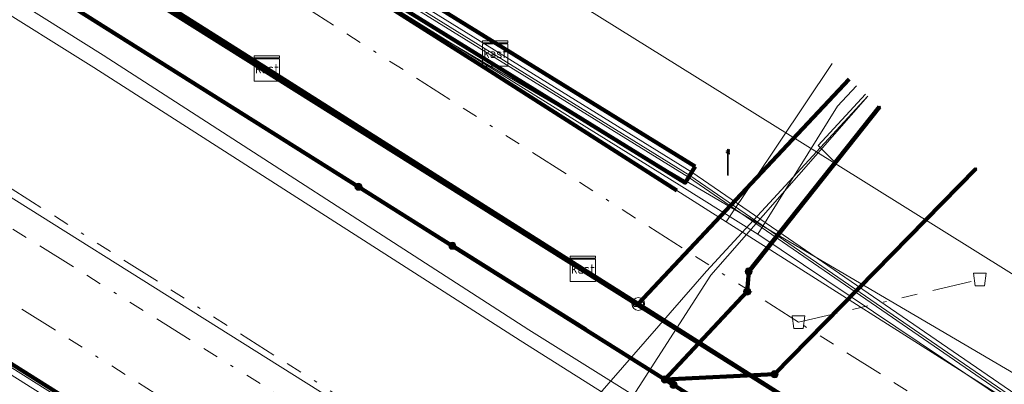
# Model space of a CAD drawing. Header units: metres. Extents: x 153756 to 154348, y 463867 to 464433.
# Tile 18 of 76: x 153898 to 153930, y 464131 to 464143. Entities that reach past the tile are written whole.
import ezdxf
from ezdxf.enums import TextEntityAlignment as Align
from ezdxf.lldxf.tags import DXFTag

# ---------------------------------------------------------------- set-up
doc = ezdxf.new("R2010")
doc.units = ezdxf.units.M
doc.header["$LTSCALE"] = 0.5
doc.linetypes.add('RI-OVERIG-SO', pattern=[17, 5, -2, 2, -2, 0, -2, 2, -2])
doc.layers.get('0').update_dxf_attribs({"linetype": 'CONTINUOUS'})
for name, color, linetype, lineweight in [('B-PV-KL-DATA_COAXKABEL_10_ZIGGO BV-G', 90, 'KL-DATA-SO', 18), ('B-PV-KL-DATA_COAXKABEL_7_ZIGGO BV-G', 90, 'KL-DATA-SO', 18), ('B-PV-KL-DATA_DELTA FIBER NETWERK BV-G', 90, 'KL-DATA-SO', 18), ('B-PV-KL-DATA_FORE FREEDOM BV-G', 90, 'KL-DATA-SO', 18), ('B-PV-KL-DATA_HULPSTUK_KPN BV-S', 90, 'CONTINUOUS', 25), ('B-PV-KL-DATA_HULPSTUK_ZIGGO BV-S', 90, 'CONTINUOUS', 25), ('B-PV-KL-DATA_KABELBED_KPN BV-G', 90, 'CONTINUOUS', 100), ('B-PV-KL-DATA_KABELBED_ZIGGO BV-G', 90, 'CONTINUOUS', 100), ('B-PV-KL-DATA_MANTELBUIS_FORE FREEDOM BV-G', 90, 'CONTINUOUS', 100), ('B-PV-KL-DATA_MANTELBUIS_POLYVINYLCHLORIDE PVC_110_KPN BV-G', 90, 'CONTINUOUS', 100), ('B-PV-KL-DATA_MANTELBUIS_REGGEFIBER OPERATOR BV-G', 90, 'CONTINUOUS', 100), ('B-PV-KL-DATA_MANTELBUIS_ZIGGO BV-G', 90, 'CONTINUOUS', 100), ('B-PV-KL-DATA_REGGEFIBER OPERATOR BV-G', 90, 'KL-DATA-SO', 18), ('B-PV-KL-DATA_STEDIN NETBEHEER BV-G', 90, 'KL-DATA-SO', 18), ('B-PV-KL-ET_HS_50 KV_STEDIN NETBEHEER BV-G', 10, 'KL-HS-SO', 18), ('B-PV-KL-ET_HS_MANTELBUIS_POLYETHYLEEN PE_125_STEDIN NETBEHEER BV-G', 10, 'CONTINUOUS', 100), ('B-PV-KL-ET_LS_400 V_STEDIN NETBEHEER BV-G', 190, 'KL-LS-SO', 18), ('B-PV-KL-ET_LS_GEMEENTE AMERSFOORT-S', 190, 'CONTINUOUS', 25), ('B-PV-KL-ET_LS_HULPSTUK_GEMEENTE AMERSFOORT-S', 190, 'CONTINUOUS', 25), ('B-PV-KL-ET_LS_MANTELBUIS_POLYETHYLEEN PE_125_STEDIN NETBEHEER BV-G', 190, 'CONTINUOUS', 100), ('B-PV-KL-ET_LS_MANTELBUIS_POLYVINYLCHLORIDE PVC_200_STEDIN NETBEHEER BV-G', 190, 'CONTINUOUS', 100), ('B-PV-KL-ET_MS_10 KV_STEDIN NETBEHEER BV-G', 130, 'KL-MS-SO', 18), ('B-PV-KL-ET_MS_MANTELBUIS_POLYETHYLEEN PE_125_STEDIN NETBEHEER BV-G', 130, 'CONTINUOUS', 100), ('B-PV-KL-ET_MS_MANTELBUIS_POLYVINYLCHLORIDE PVC_200_STEDIN NETBEHEER BV-G', 130, 'CONTINUOUS', 100), ('B-PV-KL-GAS_LD_POLYETHYLEEN PE_40_STEDIN NETBEHEER BV-G', 50, 'KL-GAS_LD-SO', 18), ('B-PV-KL-WARMTENET_WARMTEBEDRIJF EDE-G', 80, 'KL-WARMTENET-SO', 18), ('B-PV-KL-WATER_28_VITENS-G', 170, 'KL-WATER-SO', 18), ('B-PV-OG-INFO_STEDIN NETBEHEER BV-G', 7, 'CONTINUOUS', 18), ('B-PV-OG-INFO_WARMTEBEDRIJF EDE-GV', 7, 'CONTINUOUS', 18), ('B-PV-RI-VRIJVERVAL_BETON_2000_GEMEENTE AMERSFOORT-G', 210, 'RI-OVERIG-SO', 18), ('B-PV-RI-VRIJVERVAL_BETON_300_GEMEENTE AMERSFOORT-G', 210, 'RI-OVERIG-SO', 18), ('B-PV-RI-VRIJVERVAL_BETON_600_GEMEENTE AMERSFOORT-G', 210, 'RI-OVERIG-SO', 18), ('B-PV-RI-VRIJVERVAL_GVK_1000_GEMEENTE AMERSFOORT-G', 210, 'RI-OVERIG-SO', 18), ('B-PV-RI-VRIJVERVAL_HULPSTUK_GEMEENTE AMERSFOORT-S', 210, 'CONTINUOUS', 25), ('B-PV-RI-VRIJVERVAL_POLYVINYLCHLORIDE PVC_200_GEMEENTE AMERSFOORT-G', 210, 'RI-OVERIG-SO', 18)]:
    doc.layers.add(name, color=color, linetype=linetype, lineweight=lineweight)
doc.styles.add('NLCS-ISO', font='txt')
tags = doc.linetypes.add('KL-DATA-SO', pattern='A,4,-1,[101,NLCS.SHX,S=0.5,R=0,X=0,Y=0],-1,4,-1,["D",Standard,S=1,R=0,X=-0.25,Y=-0.5],-1.5', length=12.5).pattern_tags.tags
tags[18] = DXFTag(74, 10)
tags = doc.linetypes.add('KL-GAS_LD-SO', pattern='A,4,-1,[69,NLCS.SHX,S=0.5,R=0,X=0,Y=0],-1,4,-1,["L",Standard,S=1,R=0,X=0.25,Y=-0.5],-2', length=13).pattern_tags.tags
tags[18] = DXFTag(74, 10)
tags = doc.linetypes.add('KL-HS-SO', pattern='A,4,-1,[103,NLCS.SHX,S=0.75,R=0,X=0,Y=0],-1,4,-1,["H",Standard,S=1,R=0,X=0,Y=-0.5],-2', length=13).pattern_tags.tags
tags[18] = DXFTag(74, 10)
tags = doc.linetypes.add('KL-LS-SO', pattern='A,4,-1,[103,NLCS.SHX,S=0.75,R=0,X=0,Y=0],-1,4,-1,["L",Standard,S=1,R=0,X=0,Y=-0.5],-2', length=13).pattern_tags.tags
tags[18] = DXFTag(74, 10)
tags = doc.linetypes.add('KL-MS-SO', pattern='A,4,-1,[103,NLCS.SHX,S=0.75,R=0,X=0,Y=0],-1,4,-1,["M",Standard,S=1,R=0,X=0,Y=-0.5],-2', length=13).pattern_tags.tags
tags[18] = DXFTag(74, 10)
tags = doc.linetypes.add('KL-WARMTENET-SO', pattern='A,7,-1.5,["WN",Standard,S=1,R=0,X=-0.3,Y=-0.5],-3', length=11.5).pattern_tags.tags
tags[6] = DXFTag(74, 10)
doc.linetypes.add('KL-WATER-SO', pattern='A,7,-0.5,[168,NLCS.SHX,S=0.75,R=0,X=0.75,Y=0],-2', length=9.5)

# ---------------------------------------------------------------- blocks, each defined once
blk = doc.blocks.new('SKL-WTB_HULP_OVERLENGTE-SO')
at = {"color": 0, "linetype": 'ByBlock', "lineweight": 18}
for centre, radius in [((0, 0), 1), ((-0.42, 0), 0.417), ((0.42, 0), 0.417)]:
    blk.add_circle(centre, radius, dxfattribs=at)
at = {"color": 0, "linetype": 'ByBlock', "lineweight": 18, "style": 'NLCS-ISO', "flags": 1}
for tag, p in [('TYPE', (1.5, 0)), ('LABEL', (1.5, -1.5)), ('OMSCHRIJVING', (1.5, -3))]:
    blk.add_attdef(tag, p, '', height=1, dxfattribs=at)
blk = doc.blocks.new('SKL-WTB_HULP_KAST-SO')
at = {"color": 0, "linetype": 'ByBlock', "lineweight": 18}
for points in [[(-2, 2), (2, 2), (2, 1.68), (-2, 1.68)], [(-2, 1.52), (2, 1.52), (2, -2), (-2, -2)]]:
    blk.add_lwpolyline(points, close=True, dxfattribs=at)
at = {"color": 0, "linetype": 'ByBlock', "lineweight": 18, "style": 'NLCS-ISO'}
blk.add_text('kast', height=1.5, dxfattribs=at).set_placement((0, 0), align=Align.MIDDLE_CENTER)
at = {"color": 0, "linetype": 'ByBlock', "lineweight": 18, "style": 'NLCS-ISO', "flags": 1}
for tag, p in [('TYPE', (2.5, 0)), ('LABEL', (2.5, -1.5)), ('OMSCHRIJVING', (2.5, -3))]:
    blk.add_attdef(tag, p, '', height=1, dxfattribs=at)
blk = doc.blocks.new('SKL-WTB_HULP_OVERIG-SO')
at = {"color": 0, "linetype": 'ByBlock', "lineweight": 18}
for points in [[(-0.14, 0.14), (0.14, -0.14)], [(0.14, 0.14), (-0.14, -0.14)]]:
    blk.add_lwpolyline(points, dxfattribs=at)
at = {"color": 0, "linetype": 'ByBlock', "lineweight": 18, "style": 'NLCS-ISO', "flags": 1}
for tag, p in [('TYPE', (1.5, 0)), ('LABEL', (1.5, -1.5)), ('OMSCHRIJVING', (1.5, -3))]:
    blk.add_attdef(tag, p, '', height=1, dxfattribs=at)
blk = doc.blocks.new('SKL-WTB_HULP_MOF-SO')
at = {"linetype": 'ByBlock', "lineweight": 18}
h = blk.add_hatch(color=0, dxfattribs=at)
h.dxf.hatch_style = 1
h.paths.add_polyline_path([(-0.5625, 0, 1), (0.5625, 0, 1)])
at = {"color": 0, "linetype": 'ByBlock', "lineweight": 18}
blk.add_circle((0, 0), 0.5625, dxfattribs=at)
at = {"color": 0, "linetype": 'ByBlock', "lineweight": 18, "style": 'NLCS-ISO', "flags": 1}
for tag, p in [('TYPE', (1.5, 0)), ('LABEL', (1.5, -1.5)), ('OMSCHRIJVING', (1.5, -3))]:
    blk.add_attdef(tag, p, '', height=1, dxfattribs=at)
blk = doc.blocks.new('SRI-HULP_AFVOER_OPVANG-SO')
at = {"color": 0, "linetype": 'ByBlock', "lineweight": 18}
blk.add_lwpolyline([(-0.75, -1), (-1, 1), (1, 1), (0.75, -1)], close=True, dxfattribs=at)
at = {"color": 0, "linetype": 'ByBlock', "lineweight": 18, "style": 'NLCS-ISO', "flags": 1}
for tag, p in [('TYPE', (1.5, 0)), ('LABEL', (1.5, -1.5)), ('OMSCHRIJVING', (1.5, -3))]:
    blk.add_attdef(tag, p, '', height=1, dxfattribs=at)
blk = doc.blocks.new('SKL-ET_LS_MAST-SO')
for p, q in [((-0.05, 2.07), (0.05, 2.07)), ((-0.05, -2), (0.05, -2))]:
    blk.add_line(p, q)
for points in [[(-0.18, 1.76), (-0.22, 1.76), (-0.22, 1.84), (-0.18, 1.84), (-0.18, 1.79)], [(-0.18, 1.49), (-0.22, 1.49), (-0.22, 1.57), (-0.18, 1.57), (-0.18, 1.52)], [(-0.18, 1.79), (-0.05, 1.79)], [(-0.18, 1.76), (-0.05, 1.76)], [(-0.05, -2), (-0.05, 2.07)], [(0.05, -2), (0.05, 2.07)], [(0.18, 1.92), (0.05, 1.92)], [(0.18, 1.89), (0.05, 1.89)], [(0.18, 1.66), (0.05, 1.66)], [(0.18, 1.63), (0.05, 1.63)], [(0.18, 1.89), (0.22, 1.89), (0.22, 1.97), (0.18, 1.97), (0.18, 1.92)], [(0.18, 1.63), (0.22, 1.63), (0.22, 1.71), (0.18, 1.71), (0.18, 1.66)], [(-0.18, 1.52), (-0.05, 1.52)], [(-0.18, 1.49), (-0.05, 1.49)], [(0.18, 1.39), (0.05, 1.39)], [(0.18, 1.36), (0.05, 1.36)], [(0.18, 1.36), (0.22, 1.36), (0.22, 1.44), (0.18, 1.44), (0.18, 1.39)]]:
    blk.add_lwpolyline(points)

msp = doc.modelspace()

# ---------------------------------------------------------------- linework, layer by layer
at = {"layer": 'B-PV-KL-DATA_COAXKABEL_10_ZIGGO BV-G', "ltscale": 0.5, "flags": 128}
msp.add_lwpolyline([(153921.457, 464110.952), (153921.464, 464110.964), (153921.367, 464111.025), (153921.668, 464111.503), (153918.061, 464113.797), (153925.715, 464128.913), (153896.336, 464147.556), (153896.281, 464147.601), (153896.63, 464148.154), (153897.561, 464150.023), (153898.405, 464151.351), (153878.227, 464164.166)], dxfattribs=at)
msp.add_lwpolyline([(153921.457, 464110.952), (153921.464, 464110.964), (153921.367, 464111.025), (153921.668, 464111.503), (153918.061, 464113.797), (153925.715, 464128.913), (153896.336, 464147.556), (153896.281, 464147.601), (153896.63, 464148.154), (153897.561, 464150.023), (153898.405, 464151.351), (153878.227, 464164.166)], dxfattribs=at)
at = {"layer": 'B-PV-KL-DATA_COAXKABEL_7_ZIGGO BV-G', "ltscale": 0.5, "flags": 128}
for points in [[(153921.457, 464110.952), (153921.767, 464111.44), (153918.061, 464113.797), (153925.715, 464128.913), (153901.959, 464143.987), (153908.131, 464152.437), (153907.913, 464152.642)], [(153921.457, 464110.952), (153921.767, 464111.44), (153918.061, 464113.797), (153925.715, 464128.913), (153917.977, 464133.823), (153924.634, 464140.921)]]:
    msp.add_lwpolyline(points, dxfattribs=at)
at = {"layer": 'B-PV-KL-DATA_DELTA FIBER NETWERK BV-G', "ltscale": 0.5, "flags": 128}
for points in [[(153903.598, 464147.34), (153919.353, 464137.527)], [(153921.747, 464136.028), (153924.261, 464140.062), (153924.861, 464140.712)], [(153919.353, 464137.527), (153921.747, 464136.028)], [(153921.747, 464136.028), (153929.753, 464130.651)]]:
    msp.add_lwpolyline(points, dxfattribs=at)
at = {"layer": 'B-PV-KL-DATA_FORE FREEDOM BV-G', "ltscale": 0.5, "flags": 128}
for points in [[(154001.15, 464082.54), (153946.64, 464116.03), (153929.87, 464126.7), (153923.6, 464130.25), (153881.73, 464156.54), (153875.789, 464160.323)], [(153875.789, 464160.322), (153881.73, 464156.54), (153923.6, 464130.25), (153929.87, 464126.7), (153946.64, 464116.03), (154001.15, 464082.54)], [(153875.791, 464160.327), (153881.735, 464156.542), (153923.6, 464130.247), (153929.871, 464126.696), (153946.641, 464116.035), (154001.148, 464082.537)], [(153875.791, 464160.327), (153881.735, 464156.542), (153923.6, 464130.247), (153929.871, 464126.696), (153946.641, 464116.035), (154001.148, 464082.537)], [(153875.791, 464160.326), (153881.735, 464156.542), (153923.6, 464130.247), (153929.871, 464126.696), (153946.641, 464116.035), (154001.148, 464082.537)]]:
    msp.add_lwpolyline(points, dxfattribs=at)
at = {"layer": 'B-PV-KL-DATA_KABELBED_KPN BV-G', "ltscale": 0.5, "flags": 128}
for points in [[(153900.231, 464143.144), (153909.156, 464137.524), (153912.113, 464135.662), (153918.818, 464131.44), (153945.571, 464114.595), (153948.535, 464112.811), (153964.972, 464102.365), (153966.023, 464101.804), (153967.477, 464101.028), (153988.299, 464091.023), (153993.476, 464088.843), (153994.189, 464088.543), (153998.751, 464087.02), (153999.985, 464086.716)], [(153921.46, 464134.852), (153925.59, 464140.041)], [(153922.278, 464131.607), (153928.629, 464138.094)], [(153909.156, 464137.524), (153912.113, 464135.662)], [(153916.32, 464133.013), (153912.088, 464135.676)], [(153921.414, 464134.213), (153921.46, 464134.852)], [(153918.818, 464131.44), (153921.414, 464134.213)], [(153918.818, 464131.44), (153922.278, 464131.607)]]:
    msp.add_lwpolyline(points, dxfattribs=at)
at = {"layer": 'B-PV-KL-DATA_KABELBED_ZIGGO BV-G', "ltscale": 0.5, "flags": 128}
for points in [[(153906.267, 464141.254), (153901.959, 464143.987)], [(153916.231, 464134.931), (153906.267, 464141.254)], [(153917.977, 464133.823), (153924.634, 464140.921)], [(153917.977, 464133.823), (153916.231, 464134.931)], [(153925.715, 464128.913), (153917.977, 464133.823)]]:
    msp.add_lwpolyline(points, dxfattribs=at)
at = {"layer": 'B-PV-KL-DATA_MANTELBUIS_FORE FREEDOM BV-G', "ltscale": 0.5, "flags": 128}
msp.add_lwpolyline([(153881.735, 464156.542), (153923.6, 464130.25)], dxfattribs=at)
at = {"layer": 'B-PV-KL-DATA_MANTELBUIS_POLYVINYLCHLORIDE PVC_110_KPN BV-G', "ltscale": 0.5, "flags": 128}
msp.add_lwpolyline([(153916.32, 464133.013), (153912.088, 464135.676)], dxfattribs=at)
at = {"layer": 'B-PV-KL-DATA_MANTELBUIS_REGGEFIBER OPERATOR BV-G', "ltscale": 0.5, "flags": 128}
msp.add_lwpolyline([(153919.196, 464137.409), (153913.304, 464141.176), (153905.47, 464146.154), (153903.543, 464147.357)], dxfattribs=at)
at = {"layer": 'B-PV-KL-DATA_MANTELBUIS_ZIGGO BV-G', "ltscale": 0.5, "flags": 128}
msp.add_lwpolyline([(153916.231, 464134.931), (153906.267, 464141.254)], dxfattribs=at)
at = {"layer": 'B-PV-KL-DATA_REGGEFIBER OPERATOR BV-G', "ltscale": 0.5, "flags": 128}
for points in [[(153920.75, 464136.416), (153919.196, 464137.409), (153918.274, 464137.942), (153913.793, 464140.829), (153911.513, 464142.275), (153907.393, 464144.954), (153903.454, 464147.413), (153899.793, 464149.737)], [(153920.75, 464136.416), (153924.097, 464141.416)], [(153942.084, 464122.828), (153934.872, 464127.434), (153929.636, 464130.778), (153920.75, 464136.416)]]:
    msp.add_lwpolyline(points, dxfattribs=at)
at = {"layer": 'B-PV-KL-DATA_STEDIN NETBEHEER BV-G', "ltscale": 0.5, "flags": 128}
msp.add_lwpolyline([(153878.194, 464164.114), (153879.317, 464163.658), (153897.156, 464151.89), (153907.268, 464145.523), (153919.604, 464137.884), (153929.815, 464130.863), (153950.445, 464118.247), (153971.033, 464105.018), (153977.127, 464101.251), (153983.039, 464097.432), (153984.301, 464096.714), (153985.515, 464096.208), (153988.705, 464095.127), (153991.404, 464093.931), (153993.405, 464092.705), (153994.352, 464092.143), (154002.262, 464086.959), (154010.786, 464081.582), (154019.509, 464076.399), (154027.451, 464071.897), (154037.264, 464066.509), (154042.362, 464063.58), (154048.616, 464059.603), (154054.717, 464055.149), (154058.459, 464052.28), (154061.337, 464049.608), (154062.227, 464048.93), (154063.082, 464047.903), (154064.409, 464045.676), (154065.662, 464044.654), (154068.46, 464042.551), (154077.631, 464034.349), (154081.646, 464028.918), (154084.969, 464024.319), (154086.145, 464022.606), (154093.398, 464011.854), (154099.509, 464001.702), (154099.512, 464000.277), (154105.217, 463989.252), (154109.874, 463979.163), (154117.096, 463964.195), (154129.678, 463937.769), (154133.886, 463928.961)], dxfattribs=at)
at = {"layer": 'B-PV-KL-ET_HS_50 KV_STEDIN NETBEHEER BV-G', "ltscale": 0.5, "flags": 128}
for points in [[(153869.282, 464150.067), (153871.554, 464148.632), (153993.351, 464071.818), (154018.386, 464055.25), (154032.671, 464044.226), (154057.06, 464021.941), (154061.225, 464017.583), (154073.133, 464004.121), (154092.583, 463978.027), (154097.676, 463970.267), (154107.069, 463953.328), (154120.156, 463926.432), (154126.169, 463914.659)], [(153869.175, 464149.898), (153871.447, 464148.463), (153993.242, 464071.65), (154018.27, 464055.087), (154032.542, 464044.073), (154056.92, 464021.798), (154061.078, 464017.448), (154072.978, 464003.995), (154092.416, 463977.917), (154097.505, 463970.163), (154106.894, 463953.231), (154119.977, 463926.343), (154126.053, 463914.445)]]:
    msp.add_lwpolyline(points, dxfattribs=at)
at = {"layer": 'B-PV-KL-ET_HS_MANTELBUIS_POLYETHYLEEN PE_125_STEDIN NETBEHEER BV-G', "ltscale": 0.5, "flags": 128}
msp.add_lwpolyline([(153868.478, 464148.8), (153870.753, 464147.363), (153992.536, 464070.558), (154017.514, 464054.029), (154031.705, 464043.077), (154056.01, 464020.868), (154060.121, 464016.568), (154071.969, 464003.175), (154091.359, 463977.162), (154092.641, 463978.118), (154073.211, 464004.185), (154061.299, 464017.652), (154057.13, 464022.012), (154032.735, 464044.303), (154018.446, 464055.331), (153993.404, 464071.902), (153871.607, 464148.717), (153869.335, 464150.152)], dxfattribs=at)
at = {"layer": 'B-PV-KL-ET_LS_400 V_STEDIN NETBEHEER BV-G', "ltscale": 0.5, "flags": 128}
for points in [[(153962.577, 464114.058), (153951.97, 464120.485), (153942.52, 464126.652), (153936.368, 464130.656), (153924.183, 464138.259), (153912.418, 464145.606), (153898.843, 464154.156), (153883.731, 464163.75)], [(153925.149, 464140.447), (153923.652, 464138.823), (153924.194, 464138.276), (153924.183, 464138.259)]]:
    msp.add_lwpolyline(points, dxfattribs=at)
at = {"layer": 'B-PV-KL-ET_LS_MANTELBUIS_POLYETHYLEEN PE_125_STEDIN NETBEHEER BV-G', "ltscale": 0.5, "flags": 128}
msp.add_lwpolyline([(153868.478, 464148.8), (153870.753, 464147.363), (153992.536, 464070.558), (154017.514, 464054.029), (154031.705, 464043.077), (154056.01, 464020.868), (154060.121, 464016.568), (154071.969, 464003.175), (154091.359, 463977.162), (154092.641, 463978.118), (154073.211, 464004.185), (154061.299, 464017.652), (154057.13, 464022.012), (154032.735, 464044.303), (154018.446, 464055.331), (153993.404, 464071.902), (153871.607, 464148.717), (153869.335, 464150.152)], dxfattribs=at)
at = {"layer": 'B-PV-KL-ET_LS_MANTELBUIS_POLYVINYLCHLORIDE PVC_200_STEDIN NETBEHEER BV-G', "ltscale": 0.5, "flags": 128}
msp.add_lwpolyline([(153919.774, 464138.161), (153907.438, 464145.799), (153907.122, 464145.289), (153919.458, 464137.651), (153919.774, 464138.161)], dxfattribs=at)
at = {"layer": 'B-PV-KL-ET_MS_10 KV_STEDIN NETBEHEER BV-G', "ltscale": 0.5, "flags": 128}
for points in [[(153878.262, 464164.221), (153879.375, 464163.768), (153897.223, 464151.995), (153907.333, 464145.628), (153919.672, 464137.989), (153929.883, 464130.968), (153950.512, 464118.352), (153971.1, 464105.124), (153977.194, 464101.357), (153983.104, 464097.539), (153984.356, 464096.827), (153985.56, 464096.325)], [(153878.153, 464164.05), (153879.282, 464163.591), (153897.115, 464151.827), (153907.228, 464145.459), (153919.563, 464137.821), (153929.774, 464130.8), (153950.405, 464118.183), (153970.993, 464104.955), (153977.087, 464101.188), (153983, 464097.368), (153984.268, 464096.647)]]:
    msp.add_lwpolyline(points, dxfattribs=at)
at = {"layer": 'B-PV-KL-ET_MS_MANTELBUIS_POLYETHYLEEN PE_125_STEDIN NETBEHEER BV-G', "ltscale": 0.5, "flags": 128}
msp.add_lwpolyline([(153868.478, 464148.8), (153870.753, 464147.363), (153992.536, 464070.558), (154017.514, 464054.029), (154031.705, 464043.077), (154056.01, 464020.868), (154060.121, 464016.568), (154071.969, 464003.175), (154091.359, 463977.162), (154092.641, 463978.118), (154073.211, 464004.185), (154061.299, 464017.652), (154057.13, 464022.012), (154032.735, 464044.303), (154018.446, 464055.331), (153993.404, 464071.902), (153871.607, 464148.717), (153869.335, 464150.152)], dxfattribs=at)
at = {"layer": 'B-PV-KL-ET_MS_MANTELBUIS_POLYVINYLCHLORIDE PVC_200_STEDIN NETBEHEER BV-G', "ltscale": 0.5, "flags": 128}
msp.add_lwpolyline([(153919.774, 464138.161), (153907.438, 464145.799), (153907.122, 464145.289), (153919.458, 464137.651), (153919.774, 464138.161)], dxfattribs=at)
at = {"layer": 'B-PV-KL-GAS_LD_POLYETHYLEEN PE_40_STEDIN NETBEHEER BV-G', "ltscale": 0.5, "flags": 128}
msp.add_lwpolyline([(153925.222, 464140.38), (153920.133, 464134.855), (153908.243, 464121.212)], dxfattribs=at)
at = {"layer": 'B-PV-KL-WARMTENET_WARMTEBEDRIJF EDE-G', "ltscale": 0.5, "flags": 128}
for points in [[(153887.53, 464150.196), (153901.101, 464141.678)], [(153887.218, 464149.8), (153900.804, 464141.29)], [(153901.101, 464141.678), (153914.528, 464133.01)], [(153900.804, 464141.29), (153914.254, 464132.671)], [(153914.528, 464133.01), (153928.072, 464124.542)], [(153914.254, 464132.671), (153927.778, 464124.133)]]:
    msp.add_lwpolyline(points, dxfattribs=at)
at = {"layer": 'B-PV-KL-WATER_28_VITENS-G', "ltscale": 0.5, "flags": 128}
msp.add_lwpolyline([(153911.223, 464120.678), (153920.262, 464134.736), (153925.222, 464140.38)], dxfattribs=at)
at = {"layer": 'B-PV-OG-INFO_STEDIN NETBEHEER BV-G', "ltscale": 0.5, "flags": 128}
msp.add_lwpolyline([(153868.478, 464148.8), (153870.753, 464147.363), (153992.536, 464070.558), (154017.514, 464054.029), (154031.705, 464043.077), (154056.01, 464020.868), (154060.121, 464016.568), (154071.969, 464003.175), (154091.359, 463977.162), (154092.641, 463978.118), (154073.211, 464004.185), (154061.299, 464017.652), (154057.13, 464022.012), (154032.735, 464044.303), (154018.446, 464055.331), (153993.404, 464071.902), (153871.607, 464148.717), (153869.335, 464150.152)], dxfattribs=at)
msp.add_lwpolyline([(153868.478, 464148.8), (153870.753, 464147.363), (153992.536, 464070.558), (154017.514, 464054.029), (154031.705, 464043.077), (154056.01, 464020.868), (154060.121, 464016.568), (154071.969, 464003.175), (154091.359, 463977.162), (154092.641, 463978.118), (154073.211, 464004.185), (154061.299, 464017.652), (154057.13, 464022.012), (154032.735, 464044.303), (154018.446, 464055.331), (153993.404, 464071.902), (153871.607, 464148.717), (153869.335, 464150.152)], dxfattribs=at)
msp.add_lwpolyline([(153868.478, 464148.8), (153870.753, 464147.363), (153992.536, 464070.558), (154017.514, 464054.029), (154031.705, 464043.077), (154056.01, 464020.868), (154060.121, 464016.568), (154071.969, 464003.175), (154091.359, 463977.162), (154092.641, 463978.118), (154073.211, 464004.185), (154061.299, 464017.652), (154057.13, 464022.012), (154032.735, 464044.303), (154018.446, 464055.331), (153993.404, 464071.902), (153871.607, 464148.717), (153869.335, 464150.152)], dxfattribs=at)
at = {"layer": 'B-PV-OG-INFO_WARMTEBEDRIJF EDE-GV', "ltscale": 0.5, "flags": 128}
msp.add_lwpolyline([(153871.689, 464153.862), (153877.498, 464163.017), (153879.231, 464161.339), (153931.617, 464130.578), (153939.377, 464132.723), (153962.951, 464115.691), (153961.905, 464107.896), (153969.707, 464114.308), (154033.608, 464072.209), (154073.339, 464035.837), (154099.038, 464003.438), (154104.506, 464000.679), (154135.623, 463932.182), (154129.594, 463921.007), (154097.446, 463991.23), (154088.614, 463991.699), (154041.667, 464047.122), (153996.461, 464082.453), (153969.123, 464099.725), (153961.963, 464095.632), (153948.17, 464105.991), (153949.347, 464114.06), (153938.099, 464121.146), (153930.156, 464117.087)], close=True, dxfattribs=at)
at = {"layer": 'B-PV-RI-VRIJVERVAL_BETON_2000_GEMEENTE AMERSFOORT-G', "ltscale": 0.5, "flags": 128}
msp.add_lwpolyline([(154017.17, 464058.47), (153870.25, 464151.594)], dxfattribs=at)
at = {"layer": 'B-PV-RI-VRIJVERVAL_BETON_300_GEMEENTE AMERSFOORT-G', "ltscale": 0.5, "flags": 128}
msp.add_lwpolyline([(153925.98, 464118.85), (153887.79, 464142.73)], dxfattribs=at)
at = {"layer": 'B-PV-RI-VRIJVERVAL_BETON_600_GEMEENTE AMERSFOORT-G', "ltscale": 0.5, "flags": 128}
msp.add_lwpolyline([(153932.2, 464115.9), (153896.1, 464138.8)], dxfattribs=at)
at = {"layer": 'B-PV-RI-VRIJVERVAL_GVK_1000_GEMEENTE AMERSFOORT-G', "ltscale": 0.5, "flags": 128}
for points in [[(153923.03, 464133.25), (153877.196, 464162.54)], [(153995.46, 464087.43), (153923.03, 464133.25)]]:
    msp.add_lwpolyline(points, dxfattribs=at)
at = {"layer": 'B-PV-RI-VRIJVERVAL_POLYVINYLCHLORIDE PVC_200_GEMEENTE AMERSFOORT-G', "ltscale": 0.5, "flags": 128}
msp.add_lwpolyline([(153923.03, 464133.25), (153928.75, 464134.6)], dxfattribs=at)

# ---------------------------------------------------------------- block references
at = {"layer": 'B-PV-KL-DATA_HULPSTUK_KPN BV-S', "xscale": 0.2, "yscale": 0.2, "zscale": 0.2}
for name, p in [('SKL-WTB_HULP_OVERIG-SO', (153925.59, 464140.041)), ('SKL-WTB_HULP_OVERIG-SO', (153928.629, 464138.094)), ('SKL-WTB_HULP_MOF-SO', (153909.156, 464137.524)), ('SKL-WTB_HULP_OVERIG-SO', (153909.156, 464137.524)), ('SKL-WTB_HULP_MOF-SO', (153912.113, 464135.662)), ('SKL-WTB_HULP_OVERIG-SO', (153912.113, 464135.662)), ('SKL-WTB_HULP_MOF-SO', (153921.46, 464134.852)), ('SKL-WTB_HULP_OVERIG-SO', (153921.46, 464134.852)), ('SKL-WTB_HULP_OVERIG-SO', (153921.46, 464134.852)), ('SKL-WTB_HULP_MOF-SO', (153921.414, 464134.213)), ('SKL-WTB_HULP_OVERIG-SO', (153921.414, 464134.213)), ('SKL-WTB_HULP_OVERIG-SO', (153921.414, 464134.213)), ('SKL-WTB_HULP_MOF-SO', (153922.278, 464131.607)), ('SKL-WTB_HULP_OVERIG-SO', (153922.278, 464131.607)), ('SKL-WTB_HULP_OVERIG-SO', (153922.278, 464131.607)), ('SKL-WTB_HULP_MOF-SO', (153918.818, 464131.441)), ('SKL-WTB_HULP_OVERIG-SO', (153918.818, 464131.441)), ('SKL-WTB_HULP_OVERIG-SO', (153918.818, 464131.441)), ('SKL-WTB_HULP_MOF-SO', (153919.092, 464131.268))]:
    msp.add_blockref(name, p, dxfattribs=at)
at = {"layer": 'B-PV-KL-DATA_HULPSTUK_ZIGGO BV-S', "xscale": 0.2, "yscale": 0.2, "zscale": 0.2}
for name, p in [('SKL-WTB_HULP_KAST-SO', (153906.267, 464141.254)), ('SKL-WTB_HULP_KAST-SO', (153916.231, 464134.931)), ('SKL-WTB_HULP_OVERLENGTE-SO', (153917.977, 464133.823))]:
    msp.add_blockref(name, p, dxfattribs=at)
at = {"layer": 'B-PV-KL-ET_LS_GEMEENTE AMERSFOORT-S', "xscale": 0.2, "yscale": 0.2, "zscale": 0.2}
msp.add_blockref('SKL-ET_LS_MAST-SO', (153920.808, 464138.294), dxfattribs=at)
at = {"layer": 'B-PV-KL-ET_LS_HULPSTUK_GEMEENTE AMERSFOORT-S', "xscale": 0.2, "yscale": 0.2, "zscale": 0.2}
msp.add_blockref('SKL-WTB_HULP_KAST-SO', (153913.464, 464141.734), dxfattribs=at)
at = {"layer": 'B-PV-RI-VRIJVERVAL_HULPSTUK_GEMEENTE AMERSFOORT-S', "xscale": 0.2, "yscale": 0.2, "zscale": 0.2}
for p in [(153928.75, 464134.6), (153923.03, 464133.25)]:
    msp.add_blockref('SRI-HULP_AFVOER_OPVANG-SO', p, dxfattribs=at)

doc.saveas('drawing.dxf')
